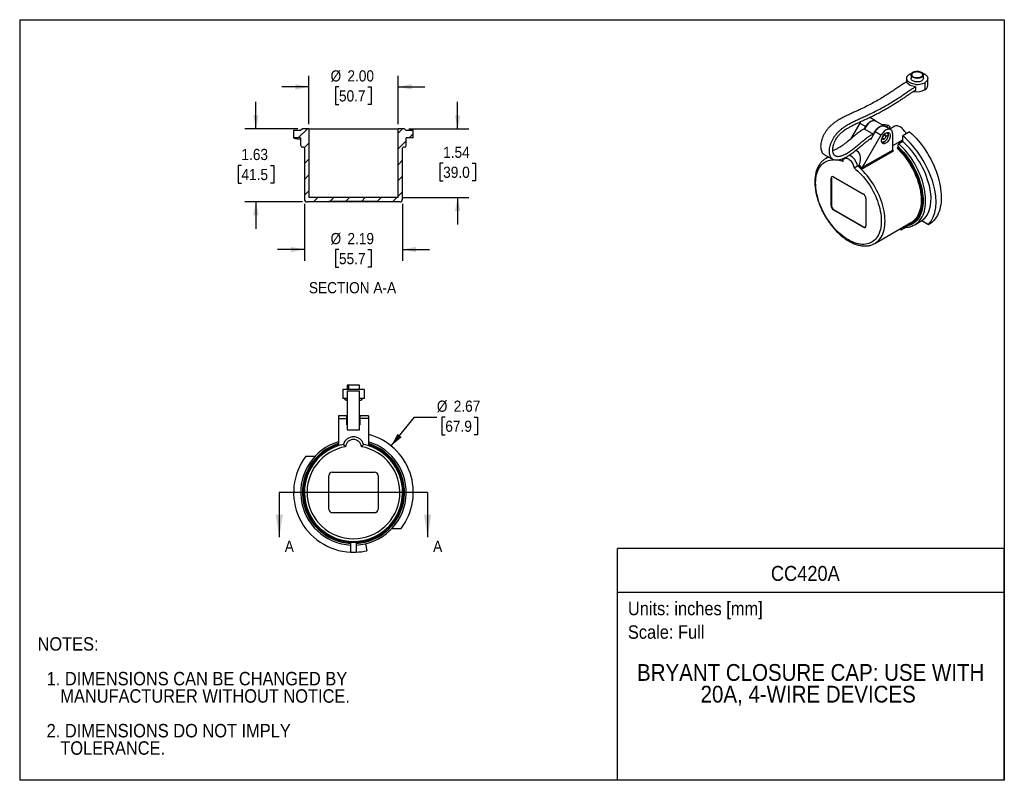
# Model space of a CAD drawing. Header units: inches. Extents: x 0 to 22, y 0 to 17.
import ezdxf
from ezdxf.enums import TextEntityAlignment as Align

# ---------------------------------------------------------------- set-up
doc = ezdxf.new("R2010")
doc.units = ezdxf.units.IN
doc.header["$LTSCALE"] = 2
doc.header["$MEASUREMENT"] = 0
doc.linetypes.add('SLD-Solid', pattern=[0])
doc.layers.add('DIMENSIONS', color=140, linetype='SLD-Solid', lineweight=25)
doc.layers.add('TEXT', color=140, linetype='SLD-Solid', lineweight=25)
doc.layers.add('HATCH', color=6, linetype='SLD-Solid')
doc.layers.add('SLD-DEFPOINTS', color=7, linetype='Continuous')
doc.styles.add('SLDTEXTSTYLE0', font='GOTHIC.TTF', dxfattribs={"width": 0.913})
doc.dimstyles.new('SLDDIMSTYLE0', dxfattribs={"dimtxt": 0.25, "dimasz": 0.3, "dimexe": 0, "dimexo": 0.0625, "dimgap": 0.0625, "dimtad": 0, "dimtih": 1, "dimtoh": 1, "dimrnd": 1e-09, "dimzin": 12, "dimdsep": 46, "dimtxsty": 'SLDTEXTSTYLE0', "dimsah": 1, "dimcen": 0, "dimadec": 0, "dimazin": 3, "dimtfac": 1, "dimtofl": 0, "dimtmove": 0, "dimatfit": 3, "dimfxl": 0, "dimfrac": 2, "dimtolj": 1, "dimtzin": 12, "dimarcsym": 0})
doc.dimstyles.new('SLDDIMSTYLE1', dxfattribs={"dimtxt": 0.25, "dimasz": 0.3, "dimexe": 0, "dimexo": 0.0625, "dimgap": 0.0625, "dimtad": 0, "dimtih": 1, "dimtoh": 1, "dimrnd": 1e-09, "dimzin": 12, "dimdsep": 46, "dimtxsty": 'SLDTEXTSTYLE0', "dimsah": 1, "dimcen": 0.09, "dimadec": 0, "dimazin": 3, "dimtfac": 1, "dimtmove": 0, "dimatfit": 0, "dimfxl": 0, "dimfrac": 2, "dimtolj": 1, "dimtzin": 12, "dimarcsym": 0})
doc.dimstyles.new('SLDDIMSTYLE2', dxfattribs={"dimtxt": 0.25, "dimasz": 0.3, "dimexe": 0, "dimexo": 0.0625, "dimgap": 0.0625, "dimtad": 0, "dimtih": 1, "dimtoh": 1, "dimrnd": 1e-09, "dimzin": 4, "dimdsep": 46, "dimtxsty": 'SLDTEXTSTYLE0', "dimsah": 1, "dimcen": 0.09, "dimadec": 0, "dimazin": 1, "dimtfac": 1, "dimtmove": 0, "dimatfit": 0, "dimfxl": 0, "dimfrac": 2, "dimtolj": 1, "dimtzin": 12, "dimarcsym": 0})

# ---------------------------------------------------------------- blocks, each defined once
blk = doc.blocks.new('SW_NOTE_0')
at = {"layer": 'TEXT', "color": 0, "insert": (0, 0.383), "char_height": 0.3, "attachment_point": 1, "style": 'SLDTEXTSTYLE0'}
blk.add_mtext('Scale: Full', dxfattribs=at)
blk = doc.blocks.new('SW_NOTE_0_1')
at = {"layer": 'TEXT', "color": 0, "insert": (0, 0.383), "char_height": 0.3, "attachment_point": 1, "style": 'SLDTEXTSTYLE0'}
blk.add_mtext('Units: inches [mm]', dxfattribs=at)
blk = doc.blocks.new('Block1')
at = {"layer": 'TEXT'}
for p, q in [((22, 5.178), (13.358, 5.178)), ((13.358, 0), (13.358, 5.178)), ((22, 0), (22, 5.178)), ((13.358, 4.204), (22, 4.204)), ((22, 0), (13.358, 0))]:
    blk.add_line(p, q, dxfattribs=at)
for name, p in [('SW_NOTE_0_1', (13.59, 3.607)), ('SW_NOTE_0', (13.59, 3.081))]:
    blk.add_blockref(name, p, dxfattribs=at)
at = {"layer": 'TEXT', "color": 140, "style": 'SLDTEXTSTYLE0', "width": 0.913}
for tag, height, p in [('AUTOATTR0', 0.333, (16.785, 4.358)), ('AUTOATTR1_0', 0.375, (13.794, 2.111)), ('AUTOATTR1_1', 0.375, (15.214, 1.626))]:
    blk.add_attdef(tag, text='', height=height, dxfattribs=at).set_placement(p, align=Align.BOTTOM_LEFT)
blk = doc.blocks.new('Block2')
at = {"color": 7, "linetype": 'SLD-Solid', "lineweight": 18}
for p, q in [((22, 17), (0, 17)), ((0, 0), (0, 17)), ((22, 0), (22, 17)), ((22, 0), (0, 0))]:
    blk.add_line(p, q, dxfattribs=at)
blk = doc.blocks.new('SW_NOTE_0_2')
at = {"layer": 'TEXT', "color": 0, "char_height": 0.3, "attachment_point": 1, "style": 'SLDTEXTSTYLE0'}
for s, insert in [('NOTES:', (0, 0.383)), ('  1. DIMENSIONS CAN BE CHANGED BY     ', (0, -0.393)), ('     MANUFACTURER WITHOUT NOTICE.', (0, -0.781)), ('  2. DIMENSIONS DO NOT IMPLY ', (0, -1.556)), ('     TOLERANCE.', (0, -1.944))]:
    blk.add_mtext(s, dxfattribs=dict(at, insert=insert))
blk = doc.blocks.new('_D')
at = {"layer": 'DIMENSIONS'}
for p, q in [((8.299, 7.473), (8.821, 8.117)), ((8.821, 8.117), (9.321, 8.117)), ((9.51, 8.117), (9.434, 8.117)), ((9.434, 8.117), (9.434, 7.72)), ((10.156, 8.117), (10.232, 8.117)), ((10.232, 8.117), (10.232, 7.72)), ((9.434, 7.72), (9.51, 7.72)), ((10.232, 7.72), (10.156, 7.72))]:
    blk.add_line(p, q, dxfattribs=at)
blk.add_solid([(8.299, 7.473), (8.535, 7.668), (8.442, 7.744)], dxfattribs=at)
at = {"layer": 'DIMENSIONS', "char_height": 0.25, "attachment_point": 1, "style": 'SLDTEXTSTYLE0'}
for s, insert in [('%%c', (9.321, 8.487)), ('2.67', (9.698, 8.487)), ('67.9', (9.51, 8.039))]:
    blk.add_mtext(s, dxfattribs=dict(at, insert=insert))
blk = doc.blocks.new('_D_1')
at = {"layer": 'DIMENSIONS'}
for p, q in [((9.786, 14.562), (9.786, 15.162)), ((8.697, 14.562), (10.036, 14.562)), ((9.462, 13.792), (9.386, 13.792)), ((9.386, 13.792), (9.386, 13.395)), ((10.109, 13.792), (10.185, 13.792)), ((10.185, 13.792), (10.185, 13.395)), ((9.386, 13.395), (9.462, 13.395)), ((10.185, 13.395), (10.109, 13.395)), ((8.556, 13.026), (10.036, 13.026)), ((9.786, 13.026), (9.786, 12.426))]:
    blk.add_line(p, q, dxfattribs=at)
for points in [[(9.786, 14.562), (9.846, 14.862), (9.726, 14.862)], [(9.786, 13.026), (9.726, 12.726), (9.846, 12.726)]]:
    blk.add_solid(points, dxfattribs=at)
at = {"layer": 'DIMENSIONS', "char_height": 0.25, "attachment_point": 1, "style": 'SLDTEXTSTYLE0'}
for s, insert in [('1.54', (9.462, 14.162)), ('39.0', (9.462, 13.715))]:
    blk.add_mtext(s, dxfattribs=dict(at, insert=insert))
blk = doc.blocks.new('_D_2')
at = {"layer": 'DIMENSIONS'}
for p, q in [((5.279, 14.562), (5.279, 15.162)), ((6.218, 14.562), (5.029, 14.562)), ((4.955, 13.743), (4.879, 13.743)), ((4.879, 13.743), (4.879, 13.346)), ((5.602, 13.743), (5.678, 13.743)), ((5.678, 13.743), (5.678, 13.346)), ((4.879, 13.346), (4.955, 13.346)), ((5.678, 13.346), (5.602, 13.346)), ((6.32, 12.928), (5.029, 12.928)), ((5.279, 12.928), (5.279, 12.328))]:
    blk.add_line(p, q, dxfattribs=at)
for points in [[(5.279, 14.562), (5.339, 14.862), (5.219, 14.862)], [(5.279, 12.928), (5.219, 12.628), (5.339, 12.628)]]:
    blk.add_solid(points, dxfattribs=at)
at = {"layer": 'DIMENSIONS', "char_height": 0.25, "attachment_point": 1, "style": 'SLDTEXTSTYLE0'}
for s, insert in [('1.63', (4.955, 14.113)), ('41.5', (4.955, 13.665))]:
    blk.add_mtext(s, dxfattribs=dict(at, insert=insert))
blk = doc.blocks.new('_D_3')
at = {"layer": 'DIMENSIONS'}
for p, q in [((6.46, 14.662), (6.46, 15.749)), ((8.456, 14.662), (8.456, 15.749)), ((6.46, 15.499), (5.86, 15.499)), ((7.134, 15.499), (7.058, 15.499)), ((7.058, 15.499), (7.058, 15.102)), ((7.781, 15.499), (7.857, 15.499)), ((7.857, 15.499), (7.857, 15.102)), ((8.456, 15.499), (9.056, 15.499)), ((7.058, 15.102), (7.134, 15.102)), ((7.857, 15.102), (7.781, 15.102))]:
    blk.add_line(p, q, dxfattribs=at)
for points in [[(6.46, 15.499), (6.16, 15.559), (6.16, 15.439)], [(8.456, 15.499), (8.756, 15.439), (8.756, 15.559)]]:
    blk.add_solid(points, dxfattribs=at)
at = {"layer": 'DIMENSIONS', "char_height": 0.25, "attachment_point": 1, "style": 'SLDTEXTSTYLE0'}
for s, insert in [('%%c', (6.946, 15.869)), ('2.00', (7.323, 15.869)), ('50.7', (7.134, 15.422))]:
    blk.add_mtext(s, dxfattribs=dict(at, insert=insert))
blk = doc.blocks.new('_D_4')
at = {"layer": 'DIMENSIONS'}
for p, q in [((6.361, 12.887), (6.361, 11.613)), ((8.554, 12.887), (8.554, 11.613)), ((6.361, 11.863), (5.761, 11.863)), ((7.134, 11.863), (7.058, 11.863)), ((7.058, 11.863), (7.058, 11.466)), ((7.781, 11.863), (7.857, 11.863)), ((7.857, 11.863), (7.857, 11.466)), ((8.554, 11.863), (9.154, 11.863)), ((7.058, 11.466), (7.134, 11.466)), ((7.857, 11.466), (7.781, 11.466))]:
    blk.add_line(p, q, dxfattribs=at)
for points in [[(6.361, 11.863), (6.061, 11.923), (6.061, 11.803)], [(8.554, 11.863), (8.854, 11.803), (8.854, 11.923)]]:
    blk.add_solid(points, dxfattribs=at)
at = {"layer": 'DIMENSIONS', "char_height": 0.25, "attachment_point": 1, "style": 'SLDTEXTSTYLE0'}
for s, insert in [('%%c', (6.946, 12.233)), ('2.19', (7.323, 12.233)), ('55.7', (7.134, 11.785))]:
    blk.add_mtext(s, dxfattribs=dict(at, insert=insert))

msp = doc.modelspace()

# ---------------------------------------------------------------- hatches: boundary and pattern name
at = {"layer": 'HATCH'}
h = msp.add_hatch(dxfattribs=at)
h.set_pattern_fill('ANSI31', color=256, scale=2, style=0)
edge = h.paths.add_edge_path(flags=0)
edge.add_line((8.456, 14.562), (8.456, 13.026))
edge.add_line((8.456, 13.026), (6.46, 13.026))
edge.add_line((6.46, 13.026), (6.46, 14.562))
edge.add_line((6.46, 14.562), (6.318, 14.562))
edge.add_line((6.318, 14.562), (6.278, 14.522))
edge.add_line((6.278, 14.522), (6.121, 14.522))
edge.add_line((6.121, 14.522), (6.121, 14.357))
edge.add_line((6.121, 14.357), (6.278, 14.357))
edge.add_line((6.278, 14.357), (6.278, 14.188))
edge.add_arc((6.318, 14.188), 0.0394, 180, 270)
edge.add_line((6.318, 14.148), (6.341, 14.148))
edge.add_arc((6.341, 14.129), 0.0197, 0, 90, ccw=False)
edge.add_line((6.361, 14.129), (6.361, 12.987))
edge.add_arc((6.42, 12.987), 0.0591, 180, 270)
edge.add_line((6.42, 12.928), (6.906, 12.928))
edge.add_line((6.906, 12.928), (6.906, 12.94))
edge.add_line((6.906, 12.94), (8.009, 12.94))
edge.add_line((8.009, 12.94), (8.009, 12.928))
edge.add_line((8.009, 12.928), (8.495, 12.928))
edge.add_arc((8.495, 12.987), 0.0591, 270, 360)
edge.add_line((8.554, 12.987), (8.554, 14.129))
edge.add_arc((8.574, 14.129), 0.0197, 90, 180, ccw=False)
edge.add_line((8.574, 14.148), (8.597, 14.148))
edge.add_arc((8.597, 14.188), 0.0394, 270, 360)
edge.add_line((8.637, 14.188), (8.637, 14.357))
edge.add_line((8.637, 14.357), (8.794, 14.357))
edge.add_line((8.794, 14.357), (8.794, 14.522))
edge.add_line((8.794, 14.522), (8.637, 14.522))
edge.add_line((8.637, 14.522), (8.597, 14.562))
edge.add_line((8.597, 14.562), (8.456, 14.562))

# ---------------------------------------------------------------- linework, layer by layer
at = {"color": 7, "linetype": 'SLD-Solid'}
for p, q in [((0, 17), (0, 0)), ((0, 17), (22, 17)), ((22, 17), (22, 0)), ((22, 0), (0, 0))]:
    msp.add_line(p, q, dxfattribs=at)
for p, q in [((19.818, 15.688), (19.818, 15.61)), ((19.916, 15.768), (19.916, 15.688)), ((19.932, 15.775), (19.932, 15.761)), ((20.192, 15.688), (20.192, 15.768)), ((20.29, 15.527), (20.29, 15.688)), ((20.015, 15.499), (20.015, 15.419)), ((20.221, 15.592), (20.221, 15.431)), ((19.121, 14.739), (18.995, 14.811)), ((6.121, 14.522), (6.121, 14.357)), ((6.278, 14.522), (6.121, 14.522)), ((6.318, 14.562), (6.278, 14.522)), ((6.46, 14.562), (6.318, 14.562)), ((6.46, 14.562), (6.46, 13.026)), ((6.46, 14.562), (8.456, 14.562)), ((8.597, 14.562), (8.456, 14.562)), ((8.456, 13.026), (8.456, 14.562)), ((8.637, 14.522), (8.597, 14.562)), ((8.794, 14.522), (8.637, 14.522)), ((8.794, 14.357), (8.794, 14.522)), ((18.772, 14.69), (18.565, 14.332)), ((18.772, 14.69), (18.904, 14.614)), ((18.867, 14.55), (18.904, 14.614)), ((18.885, 14.555), (19.08, 14.442)), ((19.322, 14.623), (19.127, 14.735)), ((19.462, 14.542), (19.329, 14.619)), ((19.355, 14.604), (19.409, 14.635)), ((19.437, 14.58), (19.416, 14.568)), ((19.437, 14.617), (19.437, 14.58)), ((19.555, 14.617), (19.444, 14.553)), ((6.278, 14.357), (6.121, 14.357)), ((6.278, 14.357), (6.278, 14.188)), ((8.637, 14.188), (8.637, 14.357)), ((8.794, 14.357), (8.637, 14.357)), ((19.245, 14.417), (18.827, 13.694)), ((19.015, 14.324), (19.003, 14.331)), ((19.015, 14.324), (19.113, 14.494)), ((19.245, 14.417), (19.113, 14.494)), ((19.28, 14.349), (19.313, 14.33)), ((19.506, 14.086), (19.506, 14.443)), ((19.506, 14.186), (19.733, 14.317)), ((19.882, 14.495), (19.73, 14.407)), ((19.734, 14.276), (19.73, 14.407)), ((6.341, 14.148), (6.318, 14.148)), ((6.361, 14.129), (6.361, 12.987)), ((8.554, 12.987), (8.554, 14.129)), ((8.597, 14.148), (8.574, 14.148)), ((19.506, 14.086), (18.827, 13.694)), ((19.618, 14.175), (19.618, 14.155)), ((19.734, 14.276), (19.646, 14.225)), ((17.976, 13.989), (18.171, 13.876)), ((18.012, 13.898), (18.01, 13.897)), ((18.072, 13.933), (18.012, 13.898)), ((18.824, 13.665), (19.516, 14.065)), ((18.72, 13.732), (18.761, 13.755)), ((18.128, 13.455), (18.137, 13.459)), ((18.128, 12.844), (18.128, 13.455)), ((18.137, 13.459), (18.137, 12.849)), ((18.184, 13.487), (18.852, 13.101)), ((8.456, 13.026), (6.46, 13.026)), ((18.908, 13.005), (18.908, 12.394)), ((6.906, 12.928), (6.42, 12.928)), ((8.009, 12.94), (6.906, 12.94)), ((6.906, 12.94), (6.906, 12.928)), ((6.985, 12.928), (6.906, 12.928)), ((6.985, 12.928), (6.985, 12.94)), ((7.93, 12.928), (6.985, 12.928)), ((7.93, 12.928), (7.93, 12.94)), ((8.009, 12.928), (7.93, 12.928)), ((8.009, 12.928), (8.009, 12.94)), ((8.495, 12.928), (8.009, 12.928)), ((18.128, 12.844), (18.137, 12.849)), ((18.184, 12.747), (18.192, 12.752)), ((18.852, 12.362), (18.184, 12.747)), ((18.192, 12.752), (18.861, 12.366)), ((18.852, 12.362), (18.861, 12.366)), ((19.108, 11.999), (19.915, 12.465)), ((19.7, 12.341), (19.705, 12.301)), ((19.807, 12.36), (19.705, 12.301)), ((19.998, 12.417), (20.158, 12.509)), ((20.157, 12.51), (20.303, 12.425)), ((20.303, 12.425), (20.398, 12.48)), ((19.104, 11.997), (19.108, 11.999)), ((7.32, 8.832), (7.32, 8.734)), ((7.351, 8.832), (7.32, 8.832)), ((7.351, 8.734), (7.351, 8.832)), ((7.595, 8.832), (7.351, 8.832)), ((7.595, 8.734), (7.595, 8.832)), ((7.221, 8.734), (7.221, 8.537)), ((7.595, 8.734), (7.221, 8.734)), ((7.595, 8.701), (7.32, 8.701)), ((7.694, 8.734), (7.595, 8.734)), ((7.694, 8.734), (7.694, 8.537)), ((7.319, 8.537), (7.221, 8.537)), ((7.296, 8.498), (7.318, 8.498)), ((7.694, 8.537), (7.596, 8.537)), ((7.597, 8.498), (7.619, 8.498)), ((7.31, 8.147), (7.123, 8.147)), ((7.123, 8.147), (7.123, 8.084)), ((7.31, 8.084), (7.31, 8.147)), ((7.792, 8.147), (7.605, 8.147)), ((7.605, 8.084), (7.605, 8.147)), ((7.792, 8.147), (7.792, 8.084)), ((7.123, 8.084), (7.123, 7.493)), ((7.123, 8.084), (7.31, 8.084)), ((7.31, 7.945), (7.31, 8.084)), ((7.32, 8.01), (7.31, 8.01)), ((7.32, 7.945), (7.31, 7.945)), ((7.605, 8.01), (7.595, 8.01)), ((7.605, 7.945), (7.595, 7.945)), ((7.605, 7.945), (7.605, 8.084)), ((7.792, 8.084), (7.605, 8.084)), ((7.792, 8.084), (7.792, 7.493)), ((7.32, 7.835), (7.595, 7.835)), ((6.393, 7.244), (6.6, 7.244)), ((6.985, 6.888), (7.93, 6.888)), ((6.906, 6.061), (6.906, 6.809)), ((8.009, 6.809), (8.009, 6.061)), ((7.93, 5.982), (6.985, 5.982)), ((8.316, 5.626), (8.522, 5.626)), ((7.399, 5.1), (7.399, 5.297)), ((7.517, 5.297), (7.517, 5.1)), ((7.729, 5.287), (7.756, 5.132))]:
    msp.add_line(p, q)
at = {"flags": 128}
for points in [[(19.917, 15.776), (19.921, 15.79), (19.929, 15.802), (19.941, 15.814), (19.956, 15.824), (19.973, 15.833), (19.994, 15.84), (20.015, 15.845), (20.038, 15.847), (20.062, 15.848), (20.085, 15.846), (20.107, 15.842), (20.128, 15.835), (20.146, 15.827), (20.162, 15.817), (20.175, 15.806), (20.184, 15.794), (20.19, 15.781), (20.192, 15.767), (20.189, 15.754), (20.183, 15.741), (20.173, 15.729), (20.16, 15.717), (20.143, 15.708), (20.124, 15.7), (20.103, 15.694), (20.081, 15.69), (20.058, 15.689), (20.034, 15.69), (20.011, 15.693), (19.99, 15.698), (19.97, 15.705), (19.953, 15.714), (19.938, 15.725), (19.927, 15.737), (19.92, 15.749), (19.916, 15.763), (19.917, 15.776)], [(20.015, 15.553), (19.986, 15.557), (19.958, 15.563), (19.932, 15.571), (19.907, 15.581), (19.885, 15.593), (19.865, 15.606), (19.849, 15.62), (19.835, 15.636), (19.826, 15.652), (19.82, 15.669), (19.818, 15.686), (19.819, 15.704), (19.824, 15.721), (19.834, 15.737), (19.846, 15.753), (19.862, 15.768), (19.881, 15.781), (19.903, 15.793), (19.927, 15.803), (19.931, 15.804)], [(20.192, 15.688), (20.192, 15.687), (20.189, 15.673), (20.183, 15.66), (20.173, 15.648), (20.16, 15.637), (20.143, 15.627), (20.124, 15.62), (20.103, 15.614), (20.081, 15.61), (20.058, 15.608), (20.034, 15.609), (20.011, 15.612), (19.99, 15.617), (19.97, 15.625), (19.953, 15.634), (19.938, 15.644), (19.927, 15.656), (19.92, 15.669), (19.916, 15.682), (19.916, 15.688)], [(19.932, 15.775), (19.936, 15.788), (19.944, 15.8), (19.956, 15.81), (19.97, 15.82), (19.988, 15.828), (20.007, 15.833), (20.028, 15.837), (20.049, 15.839), (20.071, 15.838), (20.093, 15.835), (20.113, 15.83), (20.131, 15.823), (20.146, 15.814), (20.159, 15.804), (20.168, 15.792), (20.174, 15.78), (20.176, 15.768), (20.174, 15.755), (20.168, 15.743), (20.158, 15.732), (20.145, 15.721), (20.129, 15.713), (20.11, 15.706), (20.09, 15.701), (20.069, 15.698), (20.047, 15.698), (20.025, 15.7), (20.005, 15.704), (19.985, 15.71), (19.968, 15.718), (19.954, 15.728), (19.943, 15.738), (19.936, 15.75), (19.932, 15.763), (19.932, 15.775)], [(20.176, 15.804), (20.183, 15.802), (20.207, 15.792), (20.228, 15.78), (20.247, 15.766), (20.263, 15.752), (20.275, 15.736), (20.284, 15.719), (20.289, 15.702), (20.29, 15.685), (20.287, 15.668), (20.281, 15.651), (20.271, 15.634), (20.257, 15.619), (20.241, 15.605), (20.221, 15.592)], [(20.015, 15.499), (19.984, 15.504), (19.953, 15.511), (19.925, 15.52), (19.899, 15.531), (19.876, 15.545), (19.856, 15.56), (19.84, 15.576), (19.828, 15.594), (19.821, 15.612)], [(19.127, 14.735), (19.116, 14.74), (19.099, 14.744), (19.081, 14.745), (19.062, 14.742), (19.041, 14.735), (19.021, 14.725), (19, 14.712), (18.98, 14.696), (18.96, 14.677), (18.942, 14.655), (18.925, 14.632), (18.909, 14.607), (18.896, 14.581), (18.885, 14.555)], [(18.904, 14.614), (18.92, 14.639), (18.938, 14.663), (18.957, 14.685), (18.977, 14.703), (18.998, 14.719), (19.019, 14.732), (19.04, 14.742), (19.061, 14.747), (19.081, 14.749), (19.099, 14.747), (19.115, 14.742), (19.124, 14.737)], [(18.788, 14.716), (18.788, 14.716), (18.772, 14.69)], [(19.08, 14.442), (19.091, 14.469), (19.104, 14.495), (19.119, 14.519), (19.137, 14.543), (19.155, 14.564), (19.175, 14.583), (19.195, 14.599), (19.216, 14.613), (19.236, 14.623), (19.256, 14.629), (19.276, 14.633), (19.294, 14.632), (19.311, 14.628), (19.326, 14.62)], [(19.113, 14.494), (19.129, 14.519), (19.147, 14.543), (19.166, 14.564), (19.186, 14.583), (19.207, 14.599), (19.228, 14.612), (19.249, 14.621), (19.27, 14.627), (19.289, 14.629), (19.308, 14.627), (19.324, 14.621), (19.329, 14.619)], [(19.506, 14.443), (19.505, 14.467), (19.501, 14.488), (19.493, 14.507), (19.483, 14.523), (19.471, 14.536), (19.456, 14.545), (19.44, 14.551), (19.422, 14.552), (19.402, 14.55), (19.381, 14.545), (19.36, 14.535), (19.339, 14.523), (19.318, 14.507), (19.298, 14.488), (19.279, 14.466), (19.261, 14.443), (19.245, 14.417)], [(19.807, 14.452), (19.804, 14.457), (19.79, 14.484), (19.773, 14.509), (19.755, 14.533), (19.736, 14.555), (19.716, 14.575), (19.695, 14.591), (19.673, 14.605), (19.652, 14.616), (19.631, 14.624), (19.611, 14.627), (19.591, 14.628), (19.573, 14.625), (19.557, 14.618), (19.555, 14.617)], [(19.256, 14.298), (19.257, 14.318), (19.261, 14.339), (19.268, 14.36), (19.277, 14.382), (19.289, 14.402), (19.302, 14.421), (19.317, 14.438), (19.333, 14.453), (19.349, 14.465), (19.366, 14.473), (19.382, 14.479), (19.397, 14.481), (19.411, 14.479), (19.424, 14.473), (19.434, 14.464), (19.442, 14.452), (19.448, 14.437), (19.45, 14.42), (19.45, 14.401), (19.448, 14.381), (19.442, 14.36), (19.434, 14.338), (19.424, 14.317), (19.411, 14.298), (19.397, 14.28), (19.382, 14.264), (19.366, 14.25), (19.349, 14.24), (19.333, 14.233), (19.317, 14.229), (19.302, 14.229), (19.289, 14.233), (19.277, 14.24), (19.268, 14.251), (19.261, 14.264), (19.257, 14.28), (19.256, 14.298)], [(19.405, 14.414), (19.403, 14.408), (19.396, 14.402), (19.387, 14.398), (19.376, 14.397), (19.364, 14.398), (19.355, 14.402)], [(19.882, 14.495), (19.932, 14.45), (19.981, 14.402), (20.028, 14.352), (20.075, 14.299), (20.12, 14.245), (20.164, 14.188), (20.207, 14.129), (20.247, 14.069), (20.286, 14.007), (20.323, 13.944), (20.358, 13.88), (20.391, 13.815), (20.422, 13.75), (20.45, 13.683), (20.476, 13.617), (20.499, 13.55), (20.52, 13.484), (20.539, 13.417), (20.554, 13.351), (20.567, 13.286), (20.577, 13.222), (20.584, 13.159), (20.589, 13.097), (20.591, 13.036), (20.59, 12.977), (20.586, 12.92), (20.579, 12.864), (20.569, 12.811), (20.557, 12.761), (20.542, 12.712), (20.524, 12.666), (20.504, 12.623), (20.481, 12.583), (20.456, 12.546), (20.428, 12.511), (20.398, 12.48)], [(19.604, 14.13), (19.647, 14.088), (19.689, 14.043), (19.73, 13.996), (19.77, 13.947), (19.808, 13.896), (19.845, 13.844), (19.88, 13.789), (19.914, 13.734), (19.945, 13.678), (19.975, 13.62), (20.002, 13.562), (20.027, 13.504), (20.05, 13.445), (20.07, 13.386), (20.088, 13.327), (20.104, 13.268), (20.117, 13.21), (20.127, 13.152), (20.135, 13.096), (20.14, 13.041), (20.142, 12.986), (20.142, 12.934), (20.139, 12.883), (20.133, 12.834), (20.125, 12.787), (20.114, 12.742), (20.1, 12.699), (20.084, 12.659), (20.065, 12.622), (20.044, 12.587), (20.021, 12.555), (19.995, 12.527), (19.981, 12.513)], [(19.618, 14.175), (19.662, 14.132), (19.706, 14.087), (19.748, 14.039), (19.789, 13.99), (19.829, 13.938), (19.867, 13.885), (19.903, 13.83), (19.938, 13.773), (19.971, 13.716), (20.002, 13.657), (20.031, 13.598), (20.058, 13.538), (20.082, 13.478), (20.104, 13.417), (20.123, 13.357), (20.14, 13.296), (20.155, 13.237), (20.167, 13.177), (20.176, 13.119), (20.182, 13.062), (20.186, 13.006), (20.187, 12.951), (20.185, 12.898), (20.181, 12.846), (20.174, 12.797), (20.164, 12.75), (20.152, 12.705), (20.137, 12.662), (20.119, 12.622), (20.099, 12.585), (20.076, 12.55), (20.052, 12.519), (20.024, 12.49), (19.995, 12.465), (19.964, 12.443), (19.93, 12.424), (19.895, 12.409), (19.858, 12.397), (19.82, 12.388), (19.78, 12.383), (19.774, 12.383)], [(19.825, 12.413), (19.836, 12.415), (19.873, 12.426), (19.908, 12.44), (19.942, 12.457), (19.973, 12.478), (20.003, 12.502), (20.03, 12.529), (20.055, 12.559), (20.078, 12.592), (20.098, 12.628), (20.116, 12.667), (20.132, 12.708), (20.145, 12.752), (20.155, 12.798), (20.163, 12.846), (20.168, 12.896), (20.17, 12.948), (20.17, 13.002), (20.167, 13.057), (20.161, 13.113), (20.152, 13.17), (20.141, 13.228), (20.128, 13.287), (20.111, 13.346), (20.093, 13.406), (20.072, 13.465), (20.048, 13.525), (20.022, 13.584), (19.994, 13.643), (19.964, 13.7), (19.932, 13.757), (19.898, 13.813), (19.862, 13.867), (19.825, 13.92), (19.786, 13.971), (19.746, 14.02), (19.704, 14.068), (19.661, 14.113), (19.618, 14.155)], [(20.038, 12.443), (20.066, 12.467), (20.095, 12.495), (20.121, 12.526), (20.144, 12.56), (20.166, 12.597), (20.184, 12.637), (20.201, 12.679), (20.214, 12.724), (20.225, 12.772), (20.234, 12.821), (20.239, 12.872), (20.242, 12.926), (20.242, 12.981), (20.24, 13.037), (20.235, 13.095), (20.227, 13.154), (20.216, 13.214), (20.203, 13.274), (20.187, 13.335), (20.169, 13.397), (20.148, 13.458), (20.124, 13.52), (20.099, 13.581), (20.071, 13.642), (20.041, 13.702), (20.009, 13.761), (19.975, 13.819), (19.939, 13.876), (19.901, 13.932), (19.862, 13.986), (19.821, 14.038), (19.779, 14.088), (19.735, 14.136), (19.691, 14.182), (19.646, 14.225)], [(18.643, 13.687), (18.686, 13.652), (18.729, 13.613), (18.772, 13.573), (18.813, 13.53), (18.853, 13.485), (18.892, 13.437), (18.929, 13.388), (18.965, 13.337), (19, 13.285), (19.033, 13.231), (19.063, 13.176), (19.092, 13.121), (19.119, 13.064), (19.143, 13.007), (19.165, 12.95), (19.185, 12.892), (19.202, 12.835), (19.217, 12.778), (19.229, 12.722), (19.239, 12.666), (19.246, 12.611), (19.25, 12.558), (19.252, 12.505), (19.251, 12.455), (19.247, 12.406), (19.24, 12.359), (19.231, 12.314), (19.219, 12.271), (19.205, 12.231), (19.188, 12.193), (19.169, 12.158), (19.147, 12.125), (19.123, 12.096), (19.097, 12.07), (19.069, 12.047), (19.038, 12.027), (19.006, 12.01), (18.972, 11.997), (18.936, 11.987), (18.899, 11.98), (18.86, 11.977), (18.82, 11.978), (18.779, 11.982), (18.737, 11.989), (18.694, 12), (18.651, 12.014), (18.607, 12.032), (18.563, 12.053), (18.518, 12.077), (18.474, 12.104), (18.429, 12.135), (18.385, 12.168), (18.342, 12.204), (18.299, 12.242), (18.257, 12.283), (18.216, 12.327), (18.176, 12.372), (18.137, 12.42), (18.1, 12.469), (18.064, 12.521), (18.03, 12.573), (17.998, 12.627), (17.968, 12.682), (17.939, 12.738), (17.913, 12.795), (17.889, 12.852), (17.867, 12.909), (17.848, 12.967), (17.831, 13.024), (17.817, 13.081), (17.805, 13.137), (17.796, 13.192), (17.789, 13.247), (17.786, 13.3), (17.785, 13.352), (17.786, 13.403), (17.79, 13.451), (17.797, 13.498), (17.807, 13.543), (17.819, 13.585), (17.834, 13.625), (17.851, 13.662), (17.871, 13.697), (17.893, 13.729), (17.918, 13.757), (17.944, 13.783), (17.973, 13.806), (18.004, 13.825), (18.036, 13.841), (18.071, 13.854), (18.107, 13.863), (18.144, 13.869), (18.183, 13.871), (18.186, 13.871)], [(18.393, 13.831), (18.396, 13.85), (18.402, 13.867), (18.41, 13.882), (18.421, 13.893), (18.434, 13.901), (18.448, 13.906), (18.464, 13.907), (18.482, 13.905), (18.5, 13.899), (18.518, 13.89), (18.537, 13.878), (18.555, 13.863), (18.572, 13.845), (18.588, 13.825), (18.603, 13.804), (18.615, 13.781), (18.626, 13.757), (18.634, 13.733), (18.64, 13.71), (18.643, 13.687)], [(19.108, 11.999), (19.116, 12.003), (19.147, 12.025), (19.176, 12.049), (19.203, 12.077), (19.227, 12.107), (19.25, 12.141), (19.269, 12.178), (19.287, 12.217), (19.301, 12.259), (19.313, 12.303), (19.323, 12.349), (19.33, 12.398), (19.334, 12.448), (19.335, 12.5), (19.334, 12.554), (19.33, 12.609), (19.323, 12.666), (19.314, 12.723), (19.301, 12.781), (19.287, 12.84), (19.27, 12.899), (19.25, 12.958), (19.228, 13.018), (19.203, 13.077), (19.176, 13.135), (19.147, 13.193), (19.116, 13.25), (19.084, 13.306), (19.049, 13.361), (19.012, 13.414), (18.974, 13.466), (18.935, 13.516), (18.894, 13.564), (18.852, 13.609), (18.809, 13.653), (18.765, 13.694), (18.72, 13.732)]]:
    msp.add_lwpolyline(points, dxfattribs=at)
for centre, radius, start, end in [((20.053, 15.757), 0.367, 258.4759, 297.1739), ((20.056, 15.907), 0.356, 263.471, 297.5824), ((20.171, 15.54), 0.12, 294.6299, 354.05), ((19.271, 14.066), 0.585, 76.3247, 89.8281), ((12.863, 4.193), 12.324, 57.761, 57.9139), ((19.305, 13.945), 0.649, 74.7408, 78.2597), ((19.296, 14.354), 0.0297, 246.0513, 305.645), ((19.264, 14.406), 0.0908, 302.6055, 357.3945), ((19.325, 14.405), 0.0297, 354.3216, 54.2888), ((19.299, 14.432), 0.111, 344.729, 26.0407), ((6.318, 14.188), 0.0394, 180, 270), ((6.341, 14.129), 0.0197, 0, 90), ((8.574, 14.129), 0.0197, 90, 180), ((8.597, 14.188), 0.0394, 270, 0), ((19.26, 14.362), 0.109, 273.724, 314.8343), ((19.537, 14.087), 0.0308, 182.9121, 226.3387), ((18.197, 13.577), 0.371, 108.2721, 119.9538), ((18.161, 13.223), 0.651, 69.0589, 78.2472), ((18.374, 13.661), 0.353, 11.5797, 61.8668), ((18.162, 13.46), 0.0344, 50.7967, 189.214), ((18.178, 13.463), 0.0417, 134.4113, 184.8208), ((6.42, 12.987), 0.0591, 180, 270), ((8.495, 12.987), 0.0591, 270, 0), ((18.787, 12.999), 0.121, 2.6055, 57.3945), ((18.249, 12.849), 0.121, 182.6055, 237.3945), ((18.258, 12.854), 0.121, 182.6055, 237.3945), ((18.874, 12.388), 0.0344, 230.7967, 9.214), ((18.884, 12.401), 0.0416, 235.1825, 285.5864), ((19.73, 12.786), 0.371, 300.0435, 312.6622), ((19.801, 12.759), 0.394, 293.2336, 306.805), ((7.296, 8.537), 0.0394, 180, 270), ((7.343, 8.535), 0.0409, 177.1109, 235.1459), ((7.619, 8.537), 0.0394, 270, 0), ((7.458, 6.435), 1.337, 322.7597, 75.5007), ((7.458, 6.435), 1.179, 106.4875, 267.1292), ((7.458, 6.435), 1.14, 107.0742, 267.03), ((7.458, 6.435), 1.116, 107.447, 72.553), ((7.458, 6.435), 1.096, 101.9245, 78.0755), ((7.103, 7.493), 0.0197, 288.5094, 0), ((7.458, 7.441), 0.236, 16.4495, 163.5505), ((7.458, 7.441), 0.177, 5.3074, 174.6926), ((7.458, 6.435), 1.179, 272.8708, 73.5125), ((7.458, 6.435), 1.14, 272.97, 72.9258), ((7.812, 7.493), 0.0197, 180, 251.4906), ((7.458, 6.435), 1.037, 99.7905, 80.2095), ((7.458, 6.435), 1.337, 142.7597, 267.4677), ((6.985, 6.809), 0.0787, 90, 180), ((7.93, 6.809), 0.0787, 0, 90), ((6.985, 6.061), 0.0787, 180, 270), ((7.93, 6.061), 0.0787, 270, 0), ((7.458, 6.435), 1.337, 267.4677, 272.5323), ((7.458, 6.435), 1.337, 272.5323, 282.9222)]:
    msp.add_arc(centre, radius, start, end)
for centre, major_axis, ratio, start_param, end_param in [((7.458, 14.357), (1.337, 0), 0.038554, 3.141593, 3.631918), ((19.529, 13.508), (-0.705, 1.136), 0.554727, 3.259265, 5.226967), ((19.529, 13.508), (-0.622, 1.002), 0.554727, 3.153278, 5.192266), ((18.554, 13.766), (0.167, 0.289), 0.577335, 4.999528, 6.522036), ((17.842, 12.534), (0.775, 1.343), 0.577335, 5.960176, 6.075105), ((18.841, 13.686), (0.0139, 0.0241), 0.577335, 1.570837, 2.818583), ((19.529, 13.508), (-0.628, 1.181), 0.599175, 2.553588, 2.602625)]:
    msp.add_ellipse(centre, major_axis=major_axis, ratio=ratio, start_param=start_param, end_param=end_param)
for points, knots in [([(19.821, 15.612), (19.798, 15.599), (19.752, 15.573), (19.678, 15.524), (19.598, 15.47), (19.512, 15.411), (19.419, 15.35), (19.316, 15.284), (19.202, 15.215), (19.079, 15.145), (18.954, 15.079), (18.838, 15.022), (18.733, 14.973), (18.639, 14.93), (18.548, 14.888), (18.459, 14.846), (18.374, 14.804), (18.299, 14.762), (18.234, 14.72), (18.179, 14.68), (18.127, 14.636), (18.078, 14.587), (18.034, 14.535), (17.996, 14.478), (17.962, 14.42), (17.935, 14.358), (17.914, 14.294), (17.901, 14.231), (17.895, 14.17), (17.899, 14.115), (17.911, 14.065), (17.933, 14.026), (17.955, 14), (17.972, 13.992), (17.977, 13.99)], [0, 0, 0, 0, 0.028853, 0.060582, 0.095458, 0.133171, 0.173337, 0.215555, 0.267408, 0.320921, 0.375445, 0.430301, 0.471638, 0.512411, 0.552273, 0.590878, 0.627907, 0.663125, 0.688287, 0.712365, 0.735425, 0.757592, 0.779038, 0.799948, 0.820503, 0.840854, 0.862459, 0.884031, 0.905583, 0.927103, 0.94864, 0.970317, 0.99232, 1, 1, 1, 1]), ([(19.026, 14.344), (19.024, 14.343), (19.012, 14.338), (18.983, 14.319), (18.939, 14.287), (18.884, 14.242), (18.819, 14.187), (18.747, 14.126), (18.675, 14.068), (18.605, 14.015), (18.538, 13.968), (18.472, 13.928), (18.409, 13.895), (18.349, 13.872), (18.293, 13.858), (18.242, 13.855), (18.196, 13.863), (18.158, 13.882), (18.127, 13.913), (18.106, 13.953), (18.094, 14.002), (18.09, 14.058), (18.095, 14.118), (18.109, 14.182), (18.13, 14.245), (18.157, 14.307), (18.19, 14.366), (18.229, 14.422), (18.273, 14.475), (18.322, 14.523), (18.374, 14.567), (18.429, 14.608), (18.494, 14.649), (18.569, 14.691), (18.654, 14.734), (18.743, 14.775), (18.834, 14.817), (18.928, 14.86), (19.034, 14.91), (19.151, 14.968), (19.279, 15.035), (19.404, 15.106), (19.525, 15.18), (19.633, 15.25), (19.727, 15.313), (19.808, 15.367), (19.882, 15.418), (19.951, 15.463), (19.995, 15.487), (20.015, 15.499)], [0, 0, 0, 0, 0.001799, 0.011955, 0.02652, 0.043273, 0.065247, 0.088598, 0.112586, 0.134043, 0.155178, 0.175733, 0.195532, 0.214475, 0.232536, 0.250149, 0.267019, 0.283311, 0.299202, 0.314858, 0.330413, 0.345956, 0.361521, 0.377101, 0.392705, 0.407403, 0.422249, 0.437351, 0.45284, 0.46885, 0.485504, 0.502895, 0.521067, 0.546504, 0.573247, 0.601128, 0.629918, 0.659367, 0.689221, 0.72956, 0.769641, 0.808946, 0.846983, 0.883261, 0.910211, 0.935527, 0.958982, 0.980399, 1, 1, 1, 1]), ([(20.015, 15.419), (20.005, 15.413), (19.995, 15.407), (19.969, 15.392), (19.936, 15.372), (19.889, 15.342), (19.839, 15.308), (19.797, 15.279), (19.741, 15.241), (19.694, 15.21), (19.633, 15.169), (19.583, 15.137), (19.518, 15.095), (19.465, 15.063), (19.397, 15.022), (19.342, 14.991), (19.272, 14.952), (19.216, 14.922), (19.145, 14.885), (19.089, 14.857), (19.018, 14.822), (18.962, 14.796), (18.893, 14.764), (18.839, 14.739), (18.772, 14.708), (18.72, 14.684), (18.656, 14.654), (18.607, 14.63), (18.548, 14.599), (18.504, 14.574), (18.456, 14.545), (18.426, 14.525), (18.398, 14.504), (18.38, 14.49), (18.354, 14.468), (18.329, 14.445), (18.295, 14.41), (18.269, 14.378), (18.239, 14.336), (18.219, 14.302), (18.198, 14.258), (18.184, 14.222), (18.172, 14.182), (18.167, 14.155), (18.163, 14.13), (18.162, 14.113), (18.161, 14.093), (18.162, 14.077), (18.163, 14.059), (18.166, 14.045), (18.17, 14.028), (18.174, 14.016), (18.181, 14.002), (18.187, 13.992), (18.198, 13.978), (18.21, 13.967), (18.233, 13.954), (18.257, 13.947), (18.292, 13.945), (18.324, 13.949), (18.364, 13.96), (18.393, 13.97), (18.423, 13.983), (18.443, 13.994), (18.475, 14.011), (18.509, 14.03), (18.56, 14.064), (18.607, 14.097), (18.667, 14.143), (18.716, 14.183), (18.77, 14.228), (18.805, 14.258), (18.84, 14.287), (18.863, 14.306), (18.891, 14.33), (18.913, 14.347), (18.94, 14.368), (18.961, 14.384), (18.986, 14.401), (19.006, 14.414), (19.027, 14.426), (19.041, 14.432), (19.055, 14.437), (19.066, 14.44), (19.075, 14.442), (19.08, 14.442)], [0.337977, 0.337977, 0.337977, 0.337977, 0.406006, 0.406006, 0.505484, 0.604962, 0.654701, 0.754179, 0.803918, 0.903396, 0.953135, 1.052613, 1.102352, 1.20183, 1.251569, 1.351046, 1.400785, 1.500263, 1.550002, 1.64948, 1.699219, 1.798697, 1.848436, 1.947914, 1.997653, 2.097131, 2.14687, 2.246348, 2.296087, 2.395565, 2.445304, 2.519912, 2.544781, 2.59452, 2.61939, 2.693998, 2.743737, 2.843215, 2.892954, 2.992432, 3.042171, 3.141649, 3.191388, 3.265996, 3.290866, 3.340605, 3.365474, 3.415213, 3.440083, 3.489822, 3.514691, 3.56443, 3.5893, 3.639039, 3.663908, 3.738516, 3.788255, 3.887733, 3.937472, 4.03695, 4.086689, 4.161298, 4.186167, 4.235906, 4.260776, 4.335384, 4.385123, 4.484601, 4.53434, 4.633818, 4.683557, 4.758165, 4.783035, 4.832774, 4.857643, 4.907382, 4.932251, 4.98199, 5.00686, 5.056599, 5.081468, 5.118773, 5.131207, 5.156077, 5.180946, 5.180946, 5.180946, 5.180946]), ([(18.885, 14.555), (18.873, 14.552), (18.85, 14.548), (18.814, 14.528), (18.776, 14.504), (18.736, 14.474), (18.694, 14.441), (18.631, 14.388), (18.546, 14.315), (18.453, 14.24), (18.375, 14.183), (18.314, 14.142), (18.255, 14.109), (18.205, 14.085), (18.175, 14.075), (18.163, 14.072)], [0, 0, 0, 0, 0.048912, 0.098457, 0.150259, 0.205007, 0.262692, 0.322918, 0.471416, 0.622081, 0.709558, 0.79374, 0.873627, 0.948541, 1, 1, 1, 1]), ([(19.261, 14.272), (19.265, 14.271), (19.274, 14.268), (19.288, 14.267), (19.303, 14.269), (19.318, 14.275), (19.333, 14.283), (19.348, 14.294), (19.361, 14.308), (19.374, 14.323), (19.385, 14.34), (19.394, 14.358), (19.4, 14.377), (19.404, 14.396), (19.405, 14.408), (19.405, 14.414)], [0, 0, 0, 0, 0.068675, 0.137064, 0.207396, 0.281206, 0.3587, 0.438586, 0.518994, 0.599106, 0.678974, 0.75893, 0.839311, 0.920534, 1, 1, 1, 1]), ([(19.28, 14.342), (19.28, 14.344), (19.28, 14.348), (19.282, 14.358), (19.285, 14.371), (19.291, 14.383), (19.298, 14.396), (19.307, 14.407), (19.316, 14.417), (19.325, 14.424), (19.333, 14.428), (19.339, 14.429), (19.342, 14.429), (19.342, 14.429), (19.342, 14.429), (19.343, 14.429)], [0, 0, 0, 0, 0.043168, 0.125912, 0.210485, 0.296767, 0.383992, 0.47128, 0.557511, 0.641942, 0.724217, 0.805027, 0.886883, 0.974602, 1, 1, 1, 1]), ([(19.283, 14.327), (19.283, 14.327), (19.283, 14.327), (19.283, 14.327), (19.282, 14.33), (19.28, 14.335), (19.28, 14.34), (19.28, 14.342)], [0, 0, 0, 0, 0.047209, 0.334531, 0.575045, 0.829616, 1, 1, 1, 1]), ([(19.405, 14.414), (19.405, 14.414), (19.406, 14.421), (19.404, 14.432), (19.4, 14.448), (19.393, 14.461), (19.386, 14.47), (19.38, 14.475), (19.378, 14.476)], [0, 0, 0, 0, 0.009024, 0.259453, 0.478771, 0.687309, 0.887645, 1, 1, 1, 1]), ([(19.618, 14.155), (19.618, 14.154), (19.618, 14.153), (19.617, 14.15), (19.617, 14.148), (19.616, 14.146), (19.615, 14.144), (19.615, 14.143), (19.613, 14.14), (19.611, 14.137), (19.607, 14.133), (19.605, 14.131), (19.604, 14.13)], [0, 0, 0, 0, 0.093874, 0.180318, 0.25934, 0.330949, 0.395154, 0.451965, 0.501397, 0.675615, 0.841503, 1, 1, 1, 1]), ([(19.646, 14.225), (19.645, 14.225), (19.643, 14.223), (19.64, 14.221), (19.638, 14.219), (19.635, 14.216), (19.632, 14.214), (19.63, 14.21), (19.628, 14.207), (19.625, 14.203), (19.623, 14.198), (19.62, 14.191), (19.618, 14.183), (19.618, 14.178), (19.618, 14.175)], [0, 0, 0, 0, 0.059712, 0.120115, 0.181256, 0.243182, 0.305937, 0.369564, 0.434101, 0.499585, 0.600454, 0.717471, 0.850657, 1, 1, 1, 1]), ([(18.01, 13.897), (18.003, 13.892), (17.984, 13.881), (17.957, 13.861), (17.929, 13.835), (17.903, 13.807), (17.879, 13.777), (17.857, 13.744), (17.837, 13.708), (17.82, 13.67), (17.805, 13.629), (17.792, 13.586), (17.782, 13.542), (17.775, 13.495), (17.77, 13.447), (17.767, 13.397), (17.767, 13.345), (17.77, 13.293), (17.775, 13.239), (17.782, 13.185), (17.792, 13.13), (17.805, 13.074), (17.819, 13.018), (17.837, 12.962), (17.856, 12.906), (17.877, 12.85), (17.901, 12.794), (17.926, 12.739), (17.954, 12.684), (17.983, 12.63), (18.014, 12.578), (18.047, 12.526), (18.082, 12.476), (18.118, 12.427), (18.155, 12.379), (18.193, 12.334), (18.233, 12.29), (18.274, 12.249), (18.315, 12.209), (18.358, 12.172), (18.401, 12.137), (18.444, 12.105), (18.489, 12.075), (18.533, 12.048), (18.578, 12.024), (18.622, 12.003), (18.667, 11.985), (18.711, 11.97), (18.755, 11.958), (18.798, 11.949), (18.841, 11.944), (18.883, 11.942), (18.924, 11.943), (18.963, 11.947), (19.001, 11.955), (19.038, 11.966), (19.072, 11.98), (19.094, 11.991), (19.104, 11.996)], [0, 0, 0, 0, 0.012708, 0.029941, 0.047194, 0.064504, 0.081904, 0.099416, 0.117051, 0.13481, 0.152682, 0.170653, 0.188701, 0.206808, 0.224954, 0.243124, 0.261305, 0.279486, 0.29766, 0.315825, 0.333977, 0.352117, 0.370244, 0.38836, 0.406464, 0.424559, 0.442647, 0.460728, 0.478805, 0.49688, 0.514954, 0.533029, 0.551106, 0.569188, 0.587276, 0.605372, 0.623478, 0.641596, 0.659726, 0.677872, 0.696033, 0.71421, 0.732404, 0.750612, 0.768832, 0.78706, 0.805285, 0.823496, 0.841677, 0.859811, 0.877874, 0.895846, 0.913706, 0.931439, 0.949039, 0.966513, 0.983878, 1, 1, 1, 1]), ([(18.381, 13.886), (18.38, 13.883), (18.379, 13.873), (18.382, 13.854), (18.389, 13.839), (18.393, 13.831)], [0, 0, 0, 0, 0.124074, 0.561074, 1, 1, 1, 1]), ([(18.643, 13.687), (18.644, 13.687), (18.646, 13.688), (18.649, 13.69), (18.652, 13.692), (18.655, 13.693), (18.66, 13.696), (18.668, 13.701), (18.677, 13.706), (18.685, 13.711), (18.693, 13.716), (18.7, 13.72), (18.707, 13.724), (18.714, 13.728), (18.718, 13.731), (18.72, 13.732)], [0, 0, 0, 0, 0.051721, 0.102767, 0.153096, 0.20267, 0.251456, 0.378464, 0.501904, 0.587977, 0.672396, 0.755406, 0.837361, 0.918717, 1, 1, 1, 1]), ([(19.734, 12.36), (19.74, 12.36), (19.761, 12.358), (19.795, 12.359), (19.835, 12.362), (19.875, 12.369), (19.912, 12.379), (19.939, 12.388), (19.952, 12.394), (19.954, 12.395)], [0, 0, 0, 0, 0.080196, 0.259976, 0.438985, 0.617154, 0.79448, 0.971037, 1, 1, 1, 1]), ([(7.32, 8.7), (7.32, 8.701), (7.32, 8.702), (7.32, 8.697), (7.32, 8.687), (7.32, 8.67), (7.32, 8.645), (7.32, 8.611), (7.32, 8.57), (7.32, 8.521), (7.32, 8.465), (7.32, 8.402), (7.32, 8.334), (7.32, 8.263), (7.32, 8.193), (7.32, 8.124), (7.32, 8.059), (7.32, 8.001), (7.32, 7.95), (7.32, 7.908), (7.32, 7.874), (7.32, 7.851), (7.32, 7.837), (7.32, 7.836), (7.32, 7.836)], [0, 0, 0, 0, 0.036034, 0.086262, 0.134328, 0.180359, 0.22461, 0.267421, 0.309163, 0.350195, 0.390821, 0.433948, 0.477012, 0.520033, 0.562993, 0.605985, 0.649258, 0.693181, 0.738212, 0.784839, 0.833521, 0.888091, 0.945564, 1, 1, 1, 1]), ([(7.595, 7.836), (7.595, 7.836), (7.595, 7.835), (7.595, 7.84), (7.595, 7.853), (7.595, 7.875), (7.595, 7.908), (7.595, 7.95), (7.595, 8.001), (7.595, 8.059), (7.595, 8.124), (7.595, 8.193), (7.595, 8.263), (7.595, 8.334), (7.595, 8.402), (7.595, 8.465), (7.595, 8.521), (7.595, 8.57), (7.595, 8.611), (7.595, 8.645), (7.595, 8.67), (7.595, 8.687), (7.595, 8.697), (7.595, 8.702), (7.595, 8.701), (7.595, 8.7)], [0, 0, 0, 0, 0.0094888, 0.0642126, 0.1165692, 0.1664874, 0.2151685, 0.2617957, 0.3068262, 0.3507487, 0.3940206, 0.437013, 0.4799722, 0.522993, 0.5660559, 0.6091828, 0.649808, 0.6908396, 0.7325818, 0.7753918, 0.8196424, 0.8656731, 0.9137385, 0.9639664, 1, 1, 1, 1]), ([(7.231, 7.508), (7.231, 7.508), (7.231, 7.508), (7.232, 7.507), (7.232, 7.506), (7.233, 7.505), (7.234, 7.504), (7.236, 7.503), (7.238, 7.501), (7.24, 7.499), (7.242, 7.496), (7.244, 7.494), (7.248, 7.49), (7.254, 7.483), (7.262, 7.476), (7.269, 7.469), (7.275, 7.463), (7.279, 7.459), (7.281, 7.457)], [0, 0, 0, 0, 0.04438, 0.088707, 0.133072, 0.177561, 0.222256, 0.267231, 0.312553, 0.358279, 0.404456, 0.451121, 0.498301, 0.621688, 0.74868, 0.830375, 0.914207, 1, 1, 1, 1]), ([(7.634, 7.457), (7.635, 7.458), (7.638, 7.461), (7.642, 7.464), (7.645, 7.468), (7.649, 7.471), (7.654, 7.477), (7.661, 7.483), (7.668, 7.49), (7.673, 7.496), (7.677, 7.5), (7.68, 7.503), (7.682, 7.506), (7.684, 7.507), (7.684, 7.508), (7.684, 7.508)], [0, 0, 0, 0, 0.051721, 0.102767, 0.153096, 0.20267, 0.251456, 0.378464, 0.501904, 0.587977, 0.672396, 0.755406, 0.837361, 0.918717, 1, 1, 1, 1])]:
    msp.add_open_spline(points, degree=3, knots=knots)
at = {"layer": 'HATCH'}
msp.add_line((9.115, 6.435), (5.8, 6.435), dxfattribs=at)
at = {"layer": 'HATCH', "linetype": 'SLD-Solid'}
for p, q in [((5.8, 6.435), (5.8, 5.435)), ((9.115, 6.435), (9.115, 5.435))]:
    msp.add_line(p, q, dxfattribs=at)
at = {"layer": 'HATCH'}
for points in [[(5.8, 5.435), (5.88, 5.935), (5.72, 5.935)], [(9.115, 5.435), (9.195, 5.935), (9.035, 5.935)]]:
    msp.add_solid(points, dxfattribs=at)

# ---------------------------------------------------------------- block references
at = {"layer": 'SLD-DEFPOINTS'}
msp.add_blockref('Block2', (0, 0), dxfattribs=at)
ref = msp.add_blockref('Block1', (0, 0), dxfattribs=at)
ref.add_attrib('AUTOATTR0', 'CC420A', dxfattribs={"layer": 'TEXT', "height": 0.3333, "style": 'SLDTEXTSTYLE0', "width": 0.913}).set_placement((16.785, 4.358), align=Align.BOTTOM_LEFT)
ref.add_attrib('AUTOATTR1_0', 'BRYANT CLOSURE CAP: USE WITH ', dxfattribs={"layer": 'TEXT', "height": 0.375, "style": 'SLDTEXTSTYLE0', "width": 0.913}).set_placement((13.794, 2.111), align=Align.BOTTOM_LEFT)
ref.add_attrib('AUTOATTR1_1', '20A, 4-WIRE DEVICES', dxfattribs={"layer": 'TEXT', "height": 0.375, "style": 'SLDTEXTSTYLE0', "width": 0.913}).set_placement((15.214, 1.626), align=Align.BOTTOM_LEFT)
at = {"layer": 'TEXT'}
msp.add_blockref('SW_NOTE_0_2', (0.399, 2.816), dxfattribs=at)

# ---------------------------------------------------------------- texts
at = {"layer": 'HATCH', "char_height": 0.25, "attachment_point": 1, "style": 'SLDTEXTSTYLE0'}
for insert in [(5.923, 5.355), (9.238, 5.355)]:
    msp.add_mtext('A', dxfattribs=dict(at, insert=insert))
at = {"layer": 'TEXT', "insert": (7.437, 11.135), "char_height": 0.25, "attachment_point": 2, "style": 'SLDTEXTSTYLE0'}
msp.add_mtext('SECTION A-A', dxfattribs=at)

# ---------------------------------------------------------------- dimensions: what is measured, and where the dimension line sits
at = {"layer": 'DIMENSIONS'}
for base, p1, p2, dimstyle, picture, middle in [((8.456, 15.499), (6.46, 14.562), (8.456, 14.562), 'SLDDIMSTYLE2', '_D_3', (7.458, 15.499)), ((8.554, 11.863), (6.361, 12.987), (8.554, 12.987), 'SLDDIMSTYLE1', '_D_4', (7.458, 11.863))]:
    dim = msp.add_linear_dim(base=base, p1=p1, p2=p2, text='%%c<>', dimstyle=dimstyle, dxfattribs=at)
    dim.commit()
    dim.dimension.update_dxf_attribs({"geometry": picture, "text_midpoint": middle, "dimtype": 160})
for base, p1, p2, picture, middle in [((5.279, 14.562), (6.42, 12.928), (6.318, 14.562), '_D_2', (5.279, 13.745)), ((9.786, 14.562), (8.456, 13.026), (8.597, 14.562), '_D_1', (9.786, 13.794))]:
    dim = msp.add_linear_dim(base=base, p1=p1, p2=p2, angle=90, dimstyle='SLDDIMSTYLE1', dxfattribs=at)
    dim.commit()
    dim.dimension.update_dxf_attribs({"geometry": picture, "text_midpoint": middle, "dimtype": 160})
dim = msp.add_diameter_dim_2p(p1=(6.616, 5.397), p2=(8.299, 7.473), dimstyle='SLDDIMSTYLE0', dxfattribs=at)
dim.commit()
dim.dimension.update_dxf_attribs({"geometry": '_D', "text_midpoint": (9.833, 8.117), "dimtype": 163})

doc.saveas('drawing.dxf')
